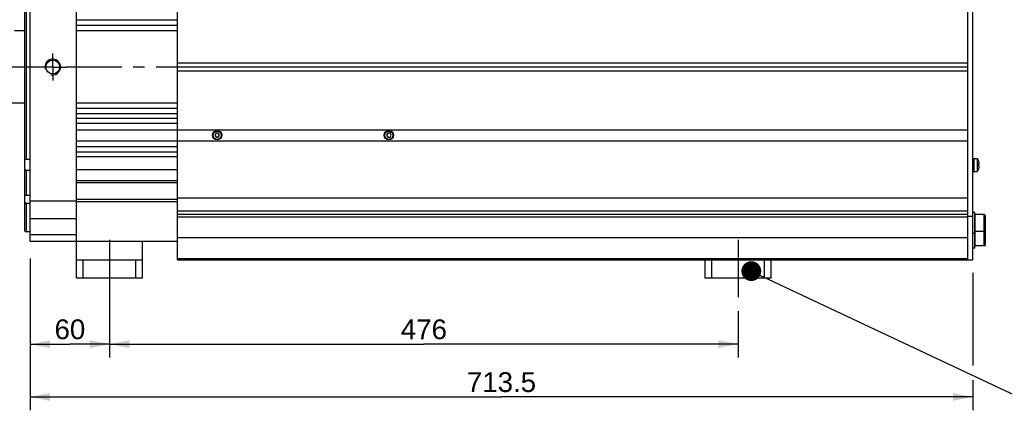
# Model space of a CAD drawing. Header units: millimetres. Extents: x 0 to 420, y 0 to 297.
# Tile 28 of 53: x 96 to 246, y 126 to 187. Entities that reach past the tile are written whole.
import ezdxf

# ---------------------------------------------------------------- set-up
doc = ezdxf.new("R2010")
doc.units = ezdxf.units.MM
doc.header["$LTSCALE"] = 23.1
doc.linetypes.add('CENTER', pattern=[0.6, 0.375, -0.075, 0.075, -0.075])
doc.layers.get('0').update_dxf_attribs({"linetype": 'CONTINUOUS'})
for name, color, linetype in [('AXIS', 7, 'CONTINUOUS'), ('COMPONENTS', 7, 'CONTINUOUS'), ('DETAIL', 7, 'CONTINUOUS'), ('DIMENSION', 7, 'CONTINUOUS')]:
    doc.layers.add(name, color=color, linetype=linetype)
doc.styles.get("Standard").update_dxf_attribs({"font": 'arial.ttf'})
doc.dimstyles.new('DIMSTYLE_10', dxfattribs={"dimtxt": 3, "dimasz": 3, "dimexe": 0.18, "dimexo": 0.0625, "dimgap": 0.09, "dimtad": 1, "dimlfac": 5, "dimdsep": 46, "dimtxsty": 'STANDARD', "dimblk": '_FILLED', "dimblk1": '_FILLED', "dimblk2": '_FILLED', "dimcen": 0.09, "dimadec": 0, "dimazin": 0, "dimtp": 0.3, "dimtm": 0.3, "dimtfac": 1, "dimtofl": 0, "dimtmove": 0, "dimatfit": 3, "dimldrblk": '_FILLED', "dimfxl": 1, "dimtolj": 1, "dimarcsym": 0})
doc.dimstyles.new('DIMSTYLE_9', dxfattribs={"dimtxt": 3, "dimasz": 3, "dimexe": 0.18, "dimexo": 0.0625, "dimgap": 0.09, "dimtad": 1, "dimlfac": 5, "dimdsep": 46, "dimtxsty": 'STANDARD', "dimblk": '_FILLED', "dimblk1": '_FILLED', "dimblk2": '_FILLED', "dimcen": 0.09, "dimadec": 0, "dimazin": 0, "dimtp": 0.8, "dimtm": 0.8, "dimtfac": 1, "dimtofl": 0, "dimtmove": 0, "dimatfit": 3, "dimldrblk": '_FILLED', "dimfxl": 1, "dimtolj": 1, "dimarcsym": 0})
doc.dimstyles.get("Standard").update_dxf_attribs({"dimtxt": 3, "dimasz": 3, "dimexe": 0.18, "dimexo": 0.0625, "dimgap": 0.09, "dimtad": 1, "dimdec": 3, "dimdsep": 46, "dimtxsty": 'STANDARD', "dimblk": '_FILLED', "dimblk1": '_FILLED', "dimblk2": '_FILLED', "dimcen": 0.09, "dimadec": 0, "dimazin": 0, "dimtol": 1, "dimtp": 0.001, "dimtm": 0.001, "dimtfac": 1, "dimtdec": 3, "dimtofl": 0, "dimtmove": 0, "dimatfit": 3, "dimldrblk": '_FILLED', "dimfxl": 1, "dimtolj": 1, "dimarcsym": 0})

# ---------------------------------------------------------------- blocks, each defined once
blk = doc.blocks.new('_FILLED')
at = {"color": 0, "linetype": 'BYBLOCK'}
blk.add_solid([(0, 0), (-1, 0.2), (-1, -0.2)], dxfattribs=at)
blk = doc.blocks.new('*D8')
at = {"layer": 'DIMENSION', "color": 2, "linetype": 'CONTINUOUS'}
for p, q in [((98.02, 150.85), (98.02, 127.88)), ((240.72, 148.68), (240.72, 134.64)), ((240.72, 132.4), (240.72, 127.88)), ((98.02, 129.88), (169.37, 129.88)), ((240.72, 129.88), (169.37, 129.88))]:
    blk.add_line(p, q, dxfattribs=at)
at = {"layer": 'DIMENSION', "color": 2, "linetype": 'CONTINUOUS', "xscale": 3, "yscale": 3, "zscale": 3, "rotation": 180}
blk.add_blockref('_FILLED', (98.02, 129.88), dxfattribs=at)
at = {"layer": 'DIMENSION', "color": 2, "linetype": 'CONTINUOUS', "xscale": 3, "yscale": 3, "zscale": 3}
blk.add_blockref('_FILLED', (240.72, 129.88), dxfattribs=at)
at = {"layer": 'DIMENSION', "color": 2, "linetype": 'CONTINUOUS', "insert": (169.37, 133.63), "char_height": 3, "width": 10.4833, "attachment_point": 2, "line_spacing_factor": 0.9}
blk.add_mtext('713.5', dxfattribs=at)
blk = doc.blocks.new('*D10')
at = {"layer": 'DIMENSION', "color": 2, "linetype": 'CONTINUOUS'}
for p, q in [((98.02, 148.25), (98.02, 135.88)), ((110.02, 145.19), (110.02, 135.88)), ((98.02, 137.88), (104.02, 137.88)), ((110.02, 137.88), (104.02, 137.88))]:
    blk.add_line(p, q, dxfattribs=at)
at = {"layer": 'DIMENSION', "color": 2, "linetype": 'CONTINUOUS', "xscale": 3, "yscale": 3, "zscale": 3, "rotation": 180}
blk.add_blockref('_FILLED', (98.02, 137.88), dxfattribs=at)
at = {"layer": 'DIMENSION', "color": 2, "linetype": 'CONTINUOUS', "xscale": 3, "yscale": 3, "zscale": 3}
blk.add_blockref('_FILLED', (110.02, 137.88), dxfattribs=at)
at = {"layer": 'DIMENSION', "color": 2, "linetype": 'CONTINUOUS', "insert": (104.02, 141.63), "char_height": 3, "width": 4.6617, "attachment_point": 2, "line_spacing_factor": 0.9}
blk.add_mtext('60', dxfattribs=at)
blk = doc.blocks.new('*D11')
at = {"layer": 'DIMENSION', "color": 2, "linetype": 'CONTINUOUS'}
for p, q in [((110.02, 142.88), (110.02, 135.88)), ((205.22, 142.88), (205.22, 135.88)), ((110.02, 137.88), (157.62, 137.88)), ((205.22, 137.88), (157.62, 137.88))]:
    blk.add_line(p, q, dxfattribs=at)
at = {"layer": 'DIMENSION', "color": 2, "linetype": 'CONTINUOUS', "xscale": 3, "yscale": 3, "zscale": 3, "rotation": 180}
blk.add_blockref('_FILLED', (110.02, 137.88), dxfattribs=at)
at = {"layer": 'DIMENSION', "color": 2, "linetype": 'CONTINUOUS', "xscale": 3, "yscale": 3, "zscale": 3}
blk.add_blockref('_FILLED', (205.22, 137.88), dxfattribs=at)
at = {"layer": 'DIMENSION', "color": 2, "linetype": 'CONTINUOUS', "insert": (157.62, 141.63), "char_height": 3, "width": 6.9926, "attachment_point": 2, "line_spacing_factor": 0.9}
blk.add_mtext('476', dxfattribs=at)

msp = doc.modelspace()

# ---------------------------------------------------------------- linework, layer by layer
at = {"layer": 'AXIS', "color": 2, "linetype": 'CENTER'}
for p, q in [((101.41914, 179.87608), (101.41914, 181.92608)), ((99.36914, 179.87608), (73.69391, 179.87608)), ((101.41914, 179.87608), (99.36914, 179.87608)), ((101.41914, 179.87608), (101.41914, 177.82608)), ((101.41914, 179.87608), (103.46914, 179.87608)), ((236.61142, 179.87608), (103.46914, 179.87608)), ((110.01914, 153.67608), (110.01914, 144.87608)), ((205.21914, 153.67608), (205.21914, 144.87608))]:
    msp.add_line(p, q, dxfattribs=at)
at = {"layer": 'COMPONENTS', "color": 7, "linetype": 'CONTINUOUS'}
for p, q in [((120.31914, 150.67608), (120.31914, 209.07608)), ((239.91914, 209.07608), (239.91914, 150.67608)), ((240.71914, 209.07608), (240.71914, 150.67608)), ((98.01914, 153.47608), (98.01914, 206.27608)), ((105.01914, 147.87608), (105.01914, 206.27608)), ((97.21914, 154.99167), (97.21914, 204.7604)), ((97.41914, 193.91303), (97.41914, 165.83912)), ((120.31914, 186.95608), (105.01914, 186.95608)), ((97.21914, 185.37608), (95.61514, 185.37608)), ((120.31914, 186.15608), (105.01914, 186.15608)), ((120.31914, 185.37608), (105.01914, 185.37608)), ((239.91914, 180.47608), (120.31914, 180.47608)), ((239.91914, 179.87608), (120.31914, 179.87608)), ((120.31914, 179.27608), (239.91914, 179.27608)), ((97.21914, 174.37608), (76.01514, 174.37608)), ((120.31914, 174.37608), (105.01914, 174.37608)), ((120.31914, 173.59608), (105.01914, 173.59608)), ((120.31914, 172.79608), (105.01914, 172.79608)), ((120.31914, 172.09608), (105.01914, 172.09608)), ((120.31914, 171.29608), (105.01914, 171.29608)), ((105.01914, 170.37608), (239.91914, 170.37608)), ((105.01914, 168.69608), (239.91914, 168.69608)), ((126.14593, 169.83608), (125.97273, 169.53608)), ((125.97273, 169.53608), (126.14593, 169.23608)), ((126.49234, 169.83608), (126.14593, 169.83608)), ((126.14593, 169.23608), (126.49234, 169.23608)), ((126.66555, 169.53608), (126.49234, 169.83608)), ((126.49234, 169.23608), (126.66555, 169.53608)), ((152.14593, 169.83608), (151.97273, 169.53608)), ((151.97273, 169.53608), (152.14593, 169.23608)), ((152.49234, 169.83608), (152.14593, 169.83608)), ((152.14593, 169.23608), (152.49234, 169.23608)), ((152.66555, 169.53608), (152.49234, 169.83608)), ((152.49234, 169.23608), (152.66555, 169.53608)), ((120.31914, 167.79608), (105.01914, 167.79608)), ((120.31914, 166.99608), (105.01914, 166.99608)), ((98.01914, 165.83912), (97.41914, 165.83912)), ((120.31914, 166.27608), (105.01914, 166.27608)), ((240.71914, 166.02683), (241.41914, 166.02683)), ((240.91914, 166.02683), (240.91914, 164.02683)), ((241.41914, 166.02683), (241.41914, 164.02683)), ((241.64342, 165.5267), (241.64736, 165.52851)), ((97.41914, 164.19673), (97.41914, 160.40409)), ((98.01914, 164.19673), (97.41914, 164.19673)), ((120.31914, 164.27608), (105.01914, 164.27608)), ((240.71914, 164.02683), (241.41914, 164.02683)), ((241.64342, 165.1518), (241.70808, 165.15921)), ((241.70808, 164.89445), (241.64342, 164.90187)), ((241.64736, 164.52516), (241.64342, 164.52696)), ((120.31914, 162.63608), (105.01914, 162.63608)), ((120.31914, 162.34848), (105.01914, 162.34848)), ((98.01914, 160.40409), (97.41914, 160.40409)), ((120.31914, 159.82178), (105.01914, 159.82178)), ((120.31914, 160.07608), (239.91914, 160.07608)), ((97.41914, 159.18879), (97.41902, 154.87608)), ((98.01914, 159.18879), (97.41914, 159.18879)), ((120.31914, 159.46348), (105.01914, 159.46348)), ((120.31914, 158.07608), (239.91914, 158.07608)), ((239.91914, 157.27608), (240.71914, 157.27608)), ((241.03914, 157.82705), (240.71914, 157.82705)), ((241.03914, 152.44055), (241.03914, 157.82705)), ((242.47914, 157.53008), (241.10614, 157.53008)), ((242.47914, 157.53008), (242.63914, 157.37008)), ((242.47914, 152.77208), (242.47914, 157.53008)), ((242.63914, 152.93208), (242.63914, 157.37008)), ((242.47914, 154.93008), (242.63914, 155.09008)), ((97.21914, 154.99148), (97.41902, 154.87608)), ((98.01914, 154.87608), (97.41902, 154.87608)), ((239.91914, 153.98408), (120.31914, 153.98408)), ((241.03914, 154.62705), (240.71914, 154.62705)), ((242.47914, 154.93008), (241.10614, 154.93008)), ((98.01914, 153.47608), (120.31914, 153.47608)), ((115.01914, 147.87608), (115.01914, 153.47608)), ((241.03914, 152.44055), (240.71914, 152.44055)), ((242.47914, 152.77208), (241.10614, 152.77208)), ((242.47914, 152.77208), (242.63914, 152.93208)), ((105.01914, 150.67608), (115.01914, 150.67608)), ((106.01914, 147.87608), (106.01914, 150.67608)), ((114.01914, 147.87608), (114.01914, 150.67608)), ((120.31914, 150.67608), (240.71914, 150.67608)), ((200.21914, 147.87608), (200.21914, 150.67608)), ((201.21914, 147.87608), (201.21914, 150.67608)), ((209.21914, 147.87608), (209.21914, 150.67608)), ((210.21914, 147.87608), (210.21914, 150.67608)), ((115.01914, 147.87608), (105.01914, 147.87608)), ((210.21914, 147.87608), (200.21914, 147.87608))]:
    msp.add_line(p, q, dxfattribs=at)
at = {"layer": 'COMPONENTS', "color": 9, "linetype": 'CONTINUOUS'}
for p, q in [((98.01914, 159.62071), (105.01914, 159.62071)), ((98.01914, 156.93788), (105.01914, 156.93788)), ((239.91914, 157.5406), (120.31914, 157.5406)), ((239.91914, 157.11634), (120.31914, 157.11634)), ((241.10614, 152.77208), (241.10614, 157.53008)), ((98.01914, 154.50919), (105.01914, 154.50919)), ((120.31914, 150.85181), (239.91914, 150.85181))]:
    msp.add_line(p, q, dxfattribs=at)
at = {"layer": 'COMPONENTS', "color": 7, "linetype": 'CONTINUOUS'}
for centre, radius in [((101.41914, 179.87608), 1.05), ((126.31914, 169.53608), 0.7), ((126.31914, 169.53608), 0.62), ((152.31914, 169.53608), 0.7), ((152.31914, 169.53608), 0.62)]:
    msp.add_circle(centre, radius, dxfattribs=at)
at = {"layer": 'COMPONENTS', "color": 2, "linetype": 'CONTINUOUS'}
msp.add_arc((101.41914, 179.87608), 1.2, 255, 195, dxfattribs=at)
at = {"layer": 'COMPONENTS', "color": 7, "linetype": 'CONTINUOUS'}
for centre, radius, start, end in [((239.89381, 165.02683), 1.8239, 15.9654217, 33.2487566), ((239.87507, 165.02613), 1.83783, 4.1525335, 15.8054114), ((239.89381, 165.02683), 1.8239, 326.7512434, 344.0345783), ((239.66266, 165.02683), 1.9847, 356.3899548, 3.6100452), ((239.87507, 165.02754), 1.83783, 344.1945886, 355.8474665), ((241.10614, 157.46308), 0.067, 90, 180), ((241.10614, 154.99708), 0.067, 180, 270), ((241.10614, 152.83908), 0.067, 180, 270)]:
    msp.add_arc(centre, radius, start, end, dxfattribs=at)
for points in [[(97.41914, 165.83912), (97.35086, 165.81959), (97.28355, 165.79561), (97.21914, 165.76571)], [(97.21914, 164.39993), (97.2827, 164.32928), (97.34977, 164.2617), (97.41914, 164.19673)], [(97.21914, 159.37882), (97.2835, 159.31314), (97.3505, 159.25), (97.41914, 159.18879)]]:
    msp.add_open_spline(points, degree=3, dxfattribs=at)
msp.add_open_spline([(97.41914, 160.40409), (97.36845, 160.40344), (97.30152, 160.40007), (97.23515, 160.39178), (97.21914, 160.38945)], degree=3, knots=[0, 0, 0, 0, 0.758038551, 1, 1, 1, 1], dxfattribs=at)

# ---------------------------------------------------------------- dimensions: what is measured, and where the dimension line sits
at = {"layer": 'DIMENSION', "color": 2, "linetype": 'CONTINUOUS'}
for base, p1, p2, dimstyle, picture, middle in [((98.01914, 129.87608), (240.71914, 148.67608), (98.01914, 150.85072), 'DIMSTYLE_9', '*D8', (164.1275, 132.12608)), ((98.01914, 137.87608), (110.01914, 145.18851), (98.01914, 148.2498), 'DIMSTYLE_10', '*D10', (101.68828, 140.12608))]:
    dim = msp.add_linear_dim(base=base, p1=p1, p2=p2, angle=180, dimstyle=dimstyle, dxfattribs=at)
    dim.commit()
    dim.dimension.update_dxf_attribs({"geometry": picture, "text_midpoint": middle, "dimtype": 160})
dim = msp.add_linear_dim(base=(205.21914, 137.87608), p1=(110.01914, 142.87608), p2=(205.21914, 142.87608), dimstyle='DIMSTYLE_9', dxfattribs=at)
dim.commit()
dim.dimension.update_dxf_attribs({"geometry": '*D11', "text_midpoint": (154.12285, 140.12608), "dimtype": 160})

# ---------------------------------------------------------------- leaders
at = {"layer": 'DETAIL', "color": 2, "linetype": 'CONTINUOUS'}
msp.add_leader([(207.20107, 148.94638), (266.95129, 120.80764), (262.24752, 120.80764)], dimstyle='STANDARD', override={"dimtad": 0, "dimldrblk": 'DOT'}, dxfattribs=at)

doc.saveas('drawing.dxf')
